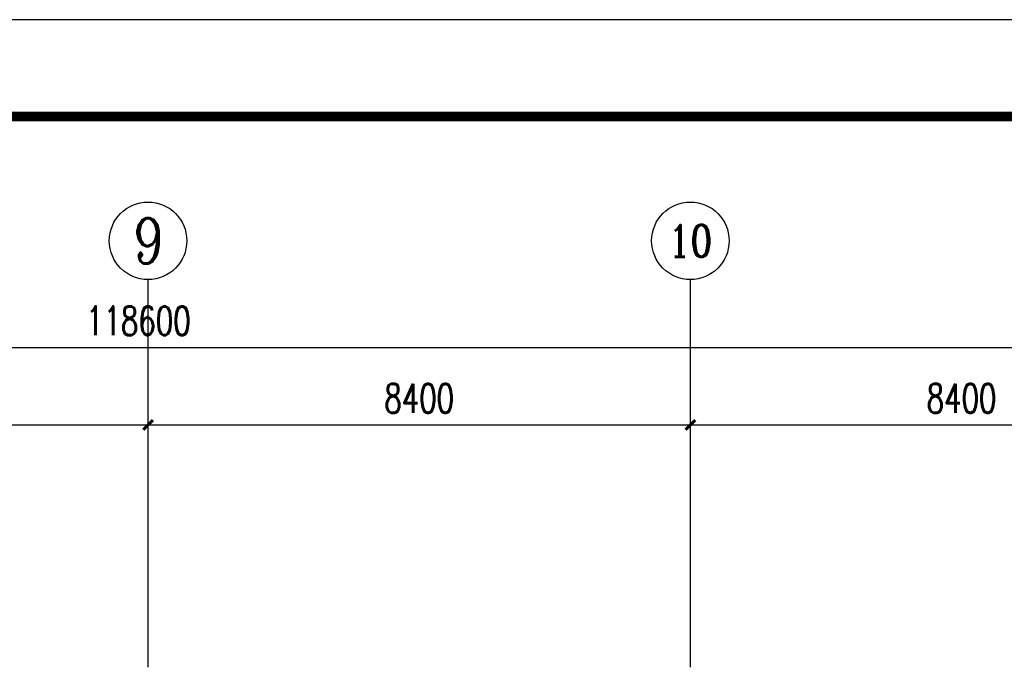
# Model space of a CAD drawing. Extents: x 797781 to 1255204, y 21234 to 1024248.
# Tile 44 of 256: x 928120 to 943370, y 119117 to 129139. Entities that reach past the tile are written whole.
import ezdxf
from ezdxf.enums import TextEntityAlignment as Align

# ---------------------------------------------------------------- set-up
doc = ezdxf.new("R2010")
doc.units = 0
doc.header["$LTSCALE"] = 1000
doc.header["$MEASUREMENT"] = 0
for name, color, linetype in [('230303生产综合楼-平面图_t8$0$AXIS', 3, 'Continuous'), ('230303生产综合楼-平面图_t8$0$AXIS_TEXT', 7, 'Continuous'), ('230303生产综合楼-平面图_t8$0$PUB_TITLE', 4, 'Continuous'), ('AXIS_TEXT', 7, 'Continuous')]:
    doc.layers.add(name, color=color, linetype=linetype)
doc.styles.add('230303生产综合楼-平面图_t8$0$_TCH_AXIS', font='COMPLEX', dxfattribs={"bigfont": 'GBCBIG'})
doc.styles.add('230303生产综合楼-平面图_T8$0$_TCH_DIM_T3', font='SIMPLEX', dxfattribs={"width": 0.705882, "bigfont": 'GBCBIG'})
doc.styles.add('COMPLEX', font='COMPLEX')
doc.dimstyles.new('230303生产综合楼-平面图_T8$0$_TCH_ARCH&&150', dxfattribs={"dimtxt": 446.25, "dimasz": 150, "dimexe": 375, "dimexo": 450, "dimgap": 189.375, "dimtad": 1, "dimdec": 0, "dimzin": 0, "dimdsep": 46, "dimtxsty": '230303生产综合楼-平面图_T8$0$_TCH_DIM_T3', "dimblk": '230303生产综合楼-平面图_t8$0$_ArchTick', "dimcen": 0.09, "dimclrt": 7, "dimazin": 2, "dimtfac": 1, "dimtdec": 0, "dimtix": 1, "dimtmove": 2, "dimatfit": 3, "dimfxl": 1, "dimtolj": 1, "dimtzin": 0, "dimarcsym": 0})

# ---------------------------------------------------------------- blocks, each defined once
blk = doc.blocks.new('230303生产综合楼-平面图_t8$0$_ArchTick')
at = {"color": 0, "linetype": 'ByBlock', "const_width": 0.3}
blk.add_lwpolyline([(-0.5, -0.5), (0.5, 0.5)], dxfattribs=at)
blk = doc.blocks.new('*D3038')
at = {"layer": '230303生产综合楼-平面图_t8$0$AXIS', "color": 0, "lineweight": -2, "transparency": 16777216}
for p, q in [((921708, 119567), (921708, 123242)), ((930108, 119567), (930108, 123242)), ((921708, 122867), (930108, 122867))]:
    blk.add_line(p, q, dxfattribs=at)
at = {"layer": 'Defpoints', "color": 0, "transparency": 16777216}
for p in [(930108, 122867), (921708, 119117), (930108, 119117)]:
    blk.add_point(p, dxfattribs=at)
at = {"layer": '230303生产综合楼-平面图_t8$0$AXIS', "color": 0, "lineweight": -2, "transparency": 16777216, "xscale": 150, "yscale": 150, "zscale": 150, "rotation": 180}
blk.add_blockref('230303生产综合楼-平面图_t8$0$_ArchTick', (921708, 122867), dxfattribs=at)
at = {"layer": '230303生产综合楼-平面图_t8$0$AXIS', "color": 0, "lineweight": -2, "transparency": 16777216, "xscale": 150, "yscale": 150, "zscale": 150}
blk.add_blockref('230303生产综合楼-平面图_t8$0$_ArchTick', (930108, 122867), dxfattribs=at)
at = {"layer": '230303生产综合楼-平面图_t8$0$AXIS', "color": 7, "transparency": 16777216, "insert": (925908, 123280), "char_height": 446.2, "attachment_point": 5, "style": '230303生产综合楼-平面图_T8$0$_TCH_DIM_T3'}
blk.add_mtext('\\A1;8400', dxfattribs=at)
blk = doc.blocks.new('*D3039')
at = {"layer": '230303生产综合楼-平面图_t8$0$AXIS', "color": 0, "lineweight": -2, "transparency": 16777216}
for p, q in [((930108, 119567), (930108, 123242)), ((938508, 119567), (938508, 123242)), ((930108, 122867), (938508, 122867))]:
    blk.add_line(p, q, dxfattribs=at)
at = {"layer": 'Defpoints', "color": 0, "transparency": 16777216}
for p in [(938508, 122867), (930108, 119117), (938508, 119117)]:
    blk.add_point(p, dxfattribs=at)
at = {"layer": '230303生产综合楼-平面图_t8$0$AXIS', "color": 0, "lineweight": -2, "transparency": 16777216, "xscale": 150, "yscale": 150, "zscale": 150, "rotation": 180}
blk.add_blockref('230303生产综合楼-平面图_t8$0$_ArchTick', (930108, 122867), dxfattribs=at)
at = {"layer": '230303生产综合楼-平面图_t8$0$AXIS', "color": 0, "lineweight": -2, "transparency": 16777216, "xscale": 150, "yscale": 150, "zscale": 150}
blk.add_blockref('230303生产综合楼-平面图_t8$0$_ArchTick', (938508, 122867), dxfattribs=at)
at = {"layer": '230303生产综合楼-平面图_t8$0$AXIS', "color": 7, "transparency": 16777216, "insert": (934308, 123280), "char_height": 446.2, "attachment_point": 5, "style": '230303生产综合楼-平面图_T8$0$_TCH_DIM_T3'}
blk.add_mtext('\\A1;8400', dxfattribs=at)
blk = doc.blocks.new('*D3040')
at = {"layer": '230303生产综合楼-平面图_t8$0$AXIS', "color": 0, "lineweight": -2, "transparency": 16777216}
for p, q in [((938508, 119567), (938508, 123242)), ((946908, 119567), (946908, 123242)), ((938508, 122867), (946908, 122867))]:
    blk.add_line(p, q, dxfattribs=at)
at = {"layer": 'Defpoints', "color": 0, "transparency": 16777216}
for p in [(946908, 122867), (938508, 119117), (946908, 119117)]:
    blk.add_point(p, dxfattribs=at)
at = {"layer": '230303生产综合楼-平面图_t8$0$AXIS', "color": 0, "lineweight": -2, "transparency": 16777216, "xscale": 150, "yscale": 150, "zscale": 150, "rotation": 180}
blk.add_blockref('230303生产综合楼-平面图_t8$0$_ArchTick', (938508, 122867), dxfattribs=at)
at = {"layer": '230303生产综合楼-平面图_t8$0$AXIS', "color": 0, "lineweight": -2, "transparency": 16777216, "xscale": 150, "yscale": 150, "zscale": 150}
blk.add_blockref('230303生产综合楼-平面图_t8$0$_ArchTick', (946908, 122867), dxfattribs=at)
at = {"layer": '230303生产综合楼-平面图_t8$0$AXIS', "color": 7, "transparency": 16777216, "insert": (942708, 123280), "char_height": 446.2, "attachment_point": 5, "style": '230303生产综合楼-平面图_T8$0$_TCH_DIM_T3'}
blk.add_mtext('\\A1;8400', dxfattribs=at)
blk = doc.blocks.new('*D3047')
at = {"layer": '230303生产综合楼-平面图_t8$0$AXIS', "color": 0, "lineweight": -2, "transparency": 16777216}
for p, q in [((870658, 119567), (870658, 124442)), ((989258, 119567), (989258, 124442)), ((870658, 124067), (989258, 124067))]:
    blk.add_line(p, q, dxfattribs=at)
at = {"layer": 'Defpoints', "color": 0, "transparency": 16777216}
for p in [(989258, 124067), (870658, 119117), (989258, 119117)]:
    blk.add_point(p, dxfattribs=at)
at = {"layer": '230303生产综合楼-平面图_t8$0$AXIS', "color": 0, "lineweight": -2, "transparency": 16777216, "xscale": 150, "yscale": 150, "zscale": 150, "rotation": 180}
blk.add_blockref('230303生产综合楼-平面图_t8$0$_ArchTick', (870658, 124067), dxfattribs=at)
at = {"layer": '230303生产综合楼-平面图_t8$0$AXIS', "color": 0, "lineweight": -2, "transparency": 16777216, "xscale": 150, "yscale": 150, "zscale": 150}
blk.add_blockref('230303生产综合楼-平面图_t8$0$_ArchTick', (989258, 124067), dxfattribs=at)
at = {"layer": '230303生产综合楼-平面图_t8$0$AXIS', "color": 7, "transparency": 16777216, "insert": (929958, 124480), "char_height": 446.2, "attachment_point": 5, "style": '230303生产综合楼-平面图_T8$0$_TCH_DIM_T3'}
blk.add_mtext('\\A1;118600', dxfattribs=at)
blk = doc.blocks.new('_AXISO')
blk.add_circle((0, 0), 0.5)
at = {"layer": 'AXIS_TEXT', "style": 'COMPLEX', "width": 1.041667}
blk.add_attdef('A', text='', height=0.56, dxfattribs=at).set_placement((-0.25, -0.28), (0.25, -0.28), align=Align.FIT)

msp = doc.modelspace()

# ---------------------------------------------------------------- linework, layer by layer
at = {"layer": '230303生产综合楼-平面图_t8$0$AXIS'}
for p, q in [((930108, 119117.3), (930108, 125117.3)), ((938508, 119117.3), (938508, 125117.3))]:
    msp.add_line(p, q, dxfattribs=at)
at = {"layer": '230303生产综合楼-平面图_t8$0$PUB_TITLE'}
msp.add_lwpolyline([(838694.8, 40038.8), (1027844.8, 40038.8), (1027844.8, 129138.8), (838694.8, 129138.8)], close=True, dxfattribs=at)
at = {"layer": '230303生产综合楼-平面图_t8$0$PUB_TITLE', "const_width": 150}
msp.add_lwpolyline([(842444.8, 41538.8), (1026344.8, 41538.8), (1026344.8, 127638.8), (842444.8, 127638.8)], close=True, dxfattribs=at)

# ---------------------------------------------------------------- block references
at = {"layer": '230303生产综合楼-平面图_t8$0$AXIS'}
ref = msp.add_blockref('_AXISO', (930108, 125717.3), dxfattribs=dict(at, xscale=1200, yscale=1200, zscale=1200))
ref.add_attrib('A', '9', dxfattribs={"layer": '230303生产综合楼-平面图_t8$0$AXIS_TEXT', "ltscale": 2, "height": 698.9, "style": '230303生产综合楼-平面图_t8$0$_TCH_AXIS'}).set_placement((929875, 125367.9), (930341, 125367.9), align=Align.FIT)
ref = msp.add_blockref('_AXISO', (938508, 125717.3), dxfattribs=dict(at, xscale=1200, yscale=1200, zscale=1200))
ref.add_attrib('A', '10', dxfattribs={"layer": '230303生产综合楼-平面图_t8$0$AXIS_TEXT', "ltscale": 2, "height": 492.67, "style": '230303生产综合楼-平面图_t8$0$_TCH_AXIS'}).set_placement((938167.8, 125471), (938848.2, 125471), align=Align.FIT)

# ---------------------------------------------------------------- dimensions: what is measured, and where the dimension line sits
for p1, p2, distance, picture, middle in [((870658, 119117.3), (989258, 119117.3), 4950, '*D3047', (929958, 124479.8)), ((921708, 119117.3), (930108, 119117.3), 3750, '*D3038', (925908, 123279.8)), ((930108, 119117.3), (938508, 119117.3), 3750, '*D3039', (934308, 123279.8)), ((938508, 119117.3), (946908, 119117.3), 3750, '*D3040', (942708, 123279.8))]:
    dim = msp.add_aligned_dim(p1=p1, p2=p2, distance=distance, dimstyle='230303生产综合楼-平面图_T8$0$_TCH_ARCH&&150', dxfattribs=at)
    dim.commit()
    dim.dimension.update_dxf_attribs({"geometry": picture, "text_midpoint": middle})

doc.saveas('drawing.dxf')
